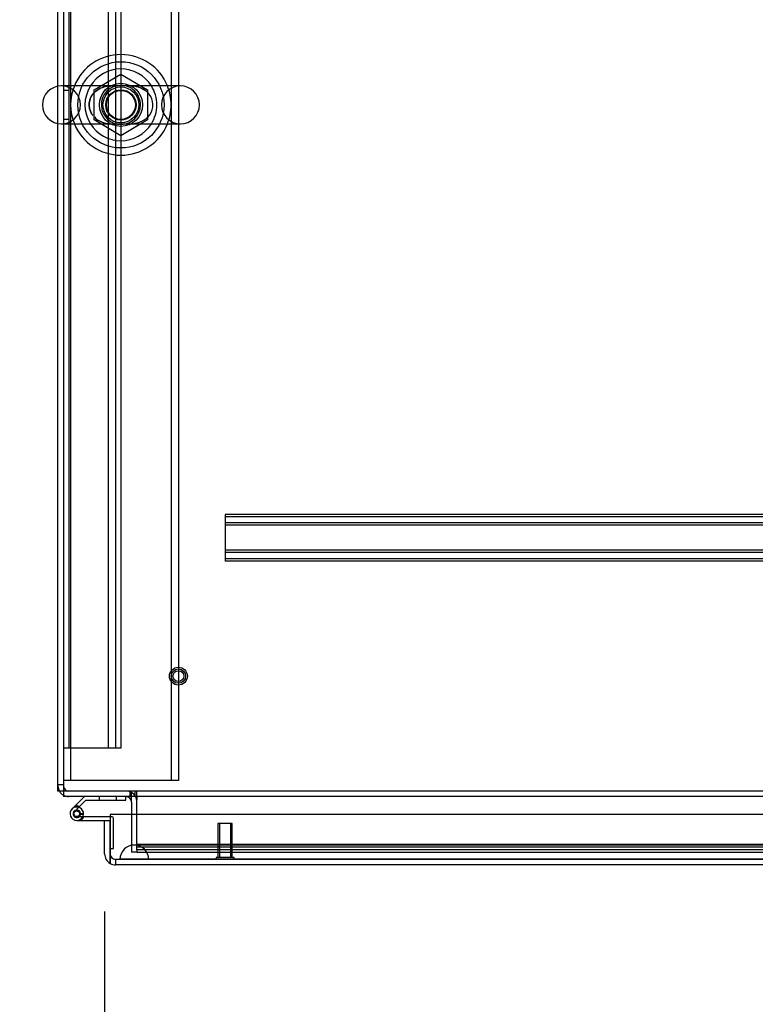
# Model space of a CAD drawing. Header units: inches. Extents: x 1 to 359, y -2 to 239.
# Tile 48 of 99: x 98 to 111, y 192 to 209. Entities that reach past the tile are written whole.
import ezdxf
from ezdxf.enums import TextEntityAlignment as Align
from ezdxf.lldxf.tags import DXFTag

# ---------------------------------------------------------------- set-up
doc = ezdxf.new("R2010")
doc.units = ezdxf.units.IN
doc.header["$MEASUREMENT"] = 0
for name, color, linetype in [('COM50677-1', 7, 'Continuous'), ('COM53964-2', 7, 'Continuous'), ('COM54746-60', 7, 'Continuous'), ('COM70215', 7, 'Continuous'), ('COM70220', 7, 'Continuous'), ('COM71195-6', 7, 'Continuous'), ('COM71197-1', 7, 'Continuous'), ('COM71302-1', 7, 'Continuous'), ('COM71303-1', 7, 'Continuous'), ('Default', 7, 'Continuous'), ('NTS18024', 7, 'Continuous'), ('SCS86414', 7, 'Continuous'), ('STD26258', 7, 'Continuous'), ('WAF25377', 7, 'Continuous'), ('WAM254785', 7, 'Continuous')]:
    doc.layers.add(name, color=color, linetype=linetype)
doc.styles.add('SEACAD_Times_New_Roman', font='times.ttf')
tags = doc.linetypes.add('HIDDEN2', pattern=[0.1875, 0.125, -0.0625]).pattern_tags.tags
tags[6:7] = [DXFTag(74, 4), DXFTag(75, 0), DXFTag(340, '0'), DXFTag(46, 0.0), DXFTag(50, 0.0), DXFTag(44, 0.0), DXFTag(45, 0.0)]
tags[4:5] = [DXFTag(74, 4), DXFTag(75, 0), DXFTag(340, '0'), DXFTag(46, 0.0), DXFTag(50, 0.0), DXFTag(44, 0.0), DXFTag(45, 0.0)]
doc.dimstyles.new('HAMMOND_(STH_-_540x360)', dxfattribs={"dimtxt": 2, "dimasz": 2.5, "dimexe": 1, "dimexo": 1, "dimgap": 0.5, "dimtad": 0, "dimtih": 1, "dimtoh": 1, "dimzin": 0, "dimdsep": 46, "dimtxsty": 'SEACAD_Times_New_Roman', "dimblk1": '_SE_FILLED', "dimblk2": '_SE_FILLED', "dimsah": 1, "dimcen": 1, "dimadec": 0, "dimazin": 0, "dimtfac": 0.8, "dimtofl": 0, "dimtmove": 0, "dimatfit": 3, "dimfxl": 1, "dimtolj": 1, "dimtzin": 0, "dimarcsym": 0})

# ---------------------------------------------------------------- blocks, each defined once
blk = doc.blocks.new('SE3')
at = {"layer": 'COM50677-1', "color": 7, "linetype": 'HIDDEN2'}
for p, q in [((99.035, 219.502), (99.035, 196.002)), ((100.785, 219.502), (100.785, 196.002)), ((100.91, 219.502), (100.91, 196.002)), ((99.095, 196.002), (98.91, 196.002)), ((100.725, 196.002), (99.095, 196.002)), ((100.91, 196.002), (100.725, 196.002))]:
    blk.add_line(p, q, dxfattribs=at)
at = {"layer": 'COM53964-2', "color": 7, "linetype": 'HIDDEN2'}
for p, q in [((99.005, 218.94), (99.005, 196.565)), ((99.689, 218.94), (99.689, 196.565)), ((99.815, 218.94), (99.815, 196.565)), ((99.91, 218.94), (99.91, 196.565)), ((99.005, 208.002), (98.91, 208.002)), ((98.91, 207.502), (99.005, 207.502)), ((99.048, 196.565), (98.91, 196.565)), ((99.772, 196.565), (99.048, 196.565)), ((99.91, 196.565), (99.772, 196.565))]:
    blk.add_line(p, q, dxfattribs=at)
at = {"layer": 'COM54746-60', "color": 7, "linetype": 'Continuous'}
for p, q in [((99.108, 195.554), (99.064, 195.51)), ((99.275, 195.722), (99.108, 195.554)), ((99.191, 195.55), (99.301, 195.66)), ((99.301, 195.66), (99.994, 195.66)), ((99.994, 195.66), (99.994, 195.722)), ((99.08, 195.436), (99.08, 195.411)), ((99.155, 195.486), (99.13, 195.486)), ((99.177, 195.536), (99.191, 195.55)), ((99.205, 195.411), (99.205, 195.436)), ((99.205, 195.418), (99.259, 195.413)), ((99.13, 195.361), (99.155, 195.361)), ((99.142, 195.307), (99.722, 195.307)), ((99.722, 195.369), (99.181, 195.369)), ((99.722, 195.307), (99.722, 195.305)), ((99.722, 194.819), (99.722, 194.819))]:
    blk.add_line(p, q, dxfattribs=at)
at = {"layer": 'COM54746-60', "color": 7, "linetype": 'HIDDEN2'}
for p, q in [((99.529, 195.722), (99.529, 195.66)), ((99.833, 195.66), (99.833, 195.722)), ((99.106, 195.465), (99.177, 195.536)), ((99.259, 195.424), (99.197, 195.424)), ((99.197, 195.419), (99.205, 195.418)), ((99.181, 195.369), (99.142, 195.369)), ((99.759, 195.369), (99.722, 195.369)), ((99.784, 194.819), (99.784, 195.344)), ((99.722, 194.819), (99.784, 194.819))]:
    blk.add_line(p, q, dxfattribs=at)
blk.add_circle((99.142, 195.424), 0.05, dxfattribs=at)
at = {"layer": 'COM54746-60', "color": 7, "linetype": 'Continuous'}
for centre, radius, start, end in [((99.142, 195.424), 0.135, 68.9858, 104.9706), ((99.142, 195.424), 0.117, 354.7841, 270), ((99.13, 195.436), 0.05, 90, 180), ((99.13, 195.411), 0.05, 180, 270), ((99.155, 195.436), 0.05, 0, 90), ((99.155, 195.411), 0.05, 270, 0), ((99.142, 195.424), 0.117, 331.9602, 354.7841)]:
    blk.add_arc(centre, radius, start, end, dxfattribs=at)
at = {"layer": 'COM54746-60', "color": 7, "linetype": 'HIDDEN2'}
for centre, radius, start, end in [((99.142, 195.424), 0.055, 354.7841, 270), ((99.142, 195.424), 0.055, 270, 354.7841), ((99.142, 195.424), 0.117, 270, 331.9602), ((99.142, 195.424), 0.135, 299.9264, 335.9579), ((99.759, 195.344), 0.025, 0, 90)]:
    blk.add_arc(centre, radius, start, end, dxfattribs=at)
at = {"layer": 'COM70215', "color": 7, "linetype": 'HIDDEN2'}
for p, q in [((121.222, 200.63), (101.722, 200.63)), ((101.722, 200.63), (101.722, 200.587)), ((121.222, 200.59), (101.722, 200.59)), ((101.722, 200.587), (101.722, 199.86)), ((121.222, 200.482), (101.722, 200.482)), ((121.222, 200.442), (101.722, 200.442)), ((121.222, 200.005), (101.722, 200.005)), ((121.222, 199.965), (101.722, 199.965)), ((101.722, 199.86), (101.722, 199.817)), ((121.222, 199.857), (101.722, 199.857)), ((121.222, 199.817), (101.722, 199.817))]:
    blk.add_line(p, q, dxfattribs=at)
at = {"layer": 'COM70220', "color": 7, "linetype": 'HIDDEN2'}
for p, q in [((100.393, 194.88), (100.143, 194.88)), ((120.861, 194.88), (100.393, 194.88)), ((100.143, 194.634), (99.894, 194.632)), ((99.894, 194.632), (99.894, 194.631)), ((100.393, 194.632), (99.894, 194.632)), ((100.393, 194.631), (99.894, 194.631)), ((100.392, 194.632), (100.143, 194.634)), ((100.393, 194.634), (100.143, 194.634)), ((100.392, 194.631), (100.392, 194.632)), ((120.861, 194.634), (100.393, 194.634)), ((120.861, 194.632), (100.393, 194.632)), ((120.861, 194.631), (100.393, 194.631))]:
    blk.add_line(p, q, dxfattribs=at)
blk.add_arc((100.143, 194.63), 0.25, 0, 180, dxfattribs=at)
at = {"layer": 'COM71195-6', "color": 7, "linetype": 'Continuous'}
for p, q in [((99.722, 195.41), (99.722, 194.725)), ((121.532, 195.41), (99.722, 195.41)), ((99.627, 195.305), (99.722, 195.305)), ((99.627, 194.725), (99.627, 195.305)), ((99.722, 194.725), (99.722, 195.305)), ((99.722, 194.725), (99.722, 194.56)), ((99.722, 194.56), (99.722, 194.725)), ((121.437, 194.535), (99.817, 194.535))]:
    blk.add_line(p, q, dxfattribs=at)
at = {"layer": 'COM71195-6', "color": 7, "linetype": 'HIDDEN2'}
for p, q in [((121.437, 194.63), (99.817, 194.63)), ((99.817, 194.63), (99.817, 194.535))]:
    blk.add_line(p, q, dxfattribs=at)
at = {"layer": 'COM71195-6', "color": 7, "linetype": 'Continuous'}
for start, end in [(180, 240), (240, 270)]:
    blk.add_arc((99.817, 194.725), 0.19, start, end, dxfattribs=at)
at = {"layer": 'COM71195-6', "color": 7, "linetype": 'HIDDEN2'}
blk.add_arc((99.817, 194.725), 0.095, 180, 270, dxfattribs=at)
blk.add_ellipse((99.817, 194.725), major_axis=(0, 0.095), ratio=0.999171, start_param=1.570796, end_param=3.141593, dxfattribs=at)
at = {"layer": 'COM71195-6', "color": 7, "linetype": 'Continuous'}
blk.add_ellipse((99.817, 194.725), major_axis=(0, 0.19), ratio=0.999171, start_param=2.617994, end_param=3.141593, dxfattribs=at)
at = {"layer": 'COM71197-1', "color": 7, "linetype": 'Continuous'}
for p, q in [((98.815, 208.078), (98.815, 219.687)), ((98.815, 195.817), (98.815, 207.426)), ((98.91, 195.817), (98.815, 195.817)), ((100.095, 195.627), (100.095, 195.41))]:
    blk.add_line(p, q, dxfattribs=at)
at = {"layer": 'COM71197-1', "color": 7, "linetype": 'HIDDEN2'}
for p, q in [((98.815, 207.426), (98.815, 208.078)), ((98.91, 195.927), (98.815, 195.927)), ((100.095, 195.41), (100.095, 194.755)), ((100.19, 194.755), (100.095, 194.755))]:
    blk.add_line(p, q, dxfattribs=at)
for centre, radius, start, end in [((99.005, 195.912), 0.19, 180, 210), ((99.005, 195.912), 0.095, 180, 270), ((99.005, 195.912), 0.19, 240, 270), ((100, 195.627), 0.19, 30, 90)]:
    blk.add_arc(centre, radius, start, end, dxfattribs=at)
at = {"layer": 'COM71197-1', "color": 7, "linetype": 'Continuous'}
for centre, radius, start, end in [((99.005, 195.912), 0.19, 210, 240), ((100, 195.627), 0.095, 0, 90), ((100, 195.627), 0.19, 0, 30)]:
    blk.add_arc(centre, radius, start, end, dxfattribs=at)
at = {"layer": 'COM71302-1', "color": 7, "linetype": 'Continuous'}
for p, q in [((98.91, 219.639), (98.91, 208.083)), ((98.91, 207.421), (98.91, 195.865)), ((98.91, 195.865), (98.91, 195.722)), ((146.78, 195.722), (98.91, 195.722)), ((100.19, 195.722), (100.19, 195.674)), ((100.19, 195.41), (100.19, 195.674))]:
    blk.add_line(p, q, dxfattribs=at)
at = {"layer": 'COM71302-1', "color": 7, "linetype": 'HIDDEN2'}
for p, q in [((98.91, 208.083), (98.91, 207.421)), ((146.78, 195.817), (98.91, 195.817)), ((100.16, 195.722), (100.16, 195.817)), ((100.19, 195.722), (100.19, 195.817)), ((100.19, 194.898), (100.19, 195.41)), ((100.19, 194.898), (100.19, 194.891)), ((100.19, 194.797), (100.19, 194.891)), ((120.978, 194.891), (100.19, 194.891)), ((100.19, 194.85), (121.228, 194.85)), ((100.19, 194.797), (100.19, 194.757)), ((120.978, 194.797), (100.19, 194.797)), ((100.19, 194.757), (100.19, 194.755)), ((100.19, 194.755), (121.228, 194.755))]:
    blk.add_line(p, q, dxfattribs=at)
blk.add_circle((99.91, 207.752), 0.375, dxfattribs=at)
at = {"layer": 'COM71303-1', "color": 7, "linetype": 'HIDDEN2'}
for p, q in [((100.065, 195.817), (100.065, 195.722)), ((100.095, 195.627), (100.095, 195.817)), ((100.19, 194.755), (120.345, 194.755))]:
    blk.add_line(p, q, dxfattribs=at)
at = {"layer": 'NTS18024', "color": 7, "linetype": 'HIDDEN2'}
for p, q in [((99.445, 208.015), (99.91, 208.287)), ((99.91, 208.287), (100.375, 208.015)), ((99.445, 207.489), (99.445, 208.015)), ((100.375, 208.015), (100.375, 207.489)), ((99.906, 207.214), (99.445, 207.489)), ((100.375, 207.489), (99.906, 207.214))]:
    blk.add_line(p, q, dxfattribs=at)
for radius in [0.312, 0.263]:
    blk.add_circle((99.91, 207.752), radius, dxfattribs=at)
at = {"layer": 'SCS86414', "color": 7, "linetype": 'Continuous'}
for p, q in [((100.946, 208.083), (98.875, 208.083)), ((98.875, 207.421), (100.946, 207.421))]:
    blk.add_line(p, q, dxfattribs=at)
at = {"layer": 'SCS86414', "color": 7, "linetype": 'HIDDEN2'}
blk.add_line((99.475, 207.524), (99.458, 207.542), dxfattribs=at)
for radius in [0.312, 0.252]:
    blk.add_circle((99.91, 207.752), radius, dxfattribs=at)
at = {"layer": 'SCS86414', "color": 7, "linetype": 'Continuous'}
for centre, radius, start, end in [((99.91, 207.752), 0.625, 32.0055, 147.9945), ((98.875, 207.752), 0.331, 90, 270), ((100.946, 207.752), 0.331, 270, 90), ((99.91, 207.752), 0.625, 212.0055, 327.9945)]:
    blk.add_arc(centre, radius, start, end, dxfattribs=at)
at = {"layer": 'SCS86414', "color": 7, "linetype": 'HIDDEN2'}
for centre, radius, start, end in [((98.875, 207.752), 0.331, 270, 90), ((99.91, 207.752), 0.625, 147.9945, 212.0055), ((99.91, 207.752), 0.625, 0, 32.0055), ((100.946, 207.752), 0.331, 90, 270), ((99.91, 207.752), 0.625, 327.9945, 0)]:
    blk.add_arc(centre, radius, start, end, dxfattribs=at)
for points, knots in [([(99.463, 207.522), (99.493, 207.497), (99.527, 207.477), (99.616, 207.439), (99.674, 207.428), (99.763, 207.421), (99.793, 207.421), (99.855, 207.421), (99.887, 207.421), (99.983, 207.421), (100.046, 207.419), (100.163, 207.431), (100.22, 207.444), (100.327, 207.494), (100.376, 207.531), (100.449, 207.632), (100.47, 207.696), (100.466, 207.826), (100.441, 207.888), (100.363, 207.985), (100.312, 208.019), (100.204, 208.065), (100.147, 208.076), (100.028, 208.085), (99.965, 208.083), (99.868, 208.083), (99.836, 208.083), (99.774, 208.083), (99.744, 208.082), (99.655, 208.073), (99.599, 208.059), (99.492, 208.009), (99.443, 207.971), (99.371, 207.87), (99.35, 207.806), (99.355, 207.677), (99.381, 207.614), (99.42, 207.566)], [0.021148, 0.021148, 0.021148, 0.021148, 0.0625, 0.0625, 0.125, 0.125, 0.15625, 0.15625, 0.1875, 0.1875, 0.25, 0.25, 0.3125, 0.3125, 0.375, 0.375, 0.4375, 0.4375, 0.5, 0.5, 0.5625, 0.5625, 0.625, 0.625, 0.6875, 0.6875, 0.71875, 0.71875, 0.75, 0.75, 0.8125, 0.8125, 0.875, 0.875, 0.9375, 0.9375, 1, 1, 1, 1]), ([(99.4, 207.607), (99.379, 207.645), (99.366, 207.689), (99.36, 207.799), (99.378, 207.865), (99.446, 207.971), (99.493, 208.011), (99.57, 208.052), (99.597, 208.062), (99.652, 208.078), (99.681, 208.083), (99.713, 208.087), (99.716, 208.087), (99.72, 208.087)], [0.0193993, 0.0193993, 0.0193993, 0.0193993, 0.0625, 0.0625, 0.125, 0.125, 0.1875, 0.1875, 0.21875, 0.21875, 0.25, 0.25, 0.2538552, 0.2538552, 0.2538552, 0.2538552]), ([(100.121, 208.085), (100.165, 208.08), (100.206, 208.069), (100.274, 208.041), (100.3, 208.026), (100.324, 208.008)], [0.38985363, 0.38985363, 0.38985363, 0.38985363, 0.4375, 0.4375, 0.46893232, 0.46893232, 0.46893232, 0.46893232]), ([(99.701, 207.419), (99.657, 207.424), (99.615, 207.434), (99.556, 207.459), (99.539, 207.468), (99.523, 207.478)], [0.88966385, 0.88966385, 0.88966385, 0.88966385, 0.9375, 0.9375, 0.95813352, 0.95813352, 0.95813352, 0.95813352]), ([(100.318, 207.491), (100.305, 207.482), (100.291, 207.474), (100.228, 207.44), (100.175, 207.425), (100.12, 207.419)], [0.67053544, 0.67053544, 0.67053544, 0.67053544, 0.6875, 0.6875, 0.74722968, 0.74722968, 0.74722968, 0.74722968])]:
    blk.add_open_spline(points, degree=3, knots=knots, dxfattribs=at)
blk.add_open_spline([(99.485, 207.505), (99.482, 207.507), (99.479, 207.51), (99.476, 207.512)], degree=3, dxfattribs=at)
at = {"layer": 'STD26258', "color": 7, "linetype": 'HIDDEN2'}
for p, q in [((101.847, 195.255), (101.597, 195.255)), ((101.597, 195.255), (101.597, 194.661)), ((101.628, 195.255), (101.628, 194.661)), ((101.817, 195.255), (101.817, 194.661)), ((101.847, 194.661), (101.847, 195.255)), ((101.879, 194.661), (101.566, 194.661)), ((101.566, 194.661), (101.566, 194.63)), ((101.879, 194.63), (101.879, 194.661))]:
    blk.add_line(p, q, dxfattribs=at)
for radius in [0.156, 0.125, 0.0944]:
    blk.add_circle((100.91, 197.817), radius, dxfattribs=at)
at = {"layer": 'WAF25377', "color": 7, "linetype": 'Continuous'}
for start, end in [(22.2452, 157.7548), (202.2452, 337.7548)]:
    blk.add_arc((99.91, 207.752), 0.875, start, end, dxfattribs=at)
at = {"layer": 'WAF25377', "color": 7, "linetype": 'HIDDEN2'}
for radius, start, end in [(0.875, 157.7548, 202.2452), (0.34, 92.9521, 0), (0.34, 0, 90.2703), (0.875, 0, 22.2452), (0.875, 337.7548, 0)]:
    blk.add_arc((99.91, 207.752), radius, start, end, dxfattribs=at)
at = {"layer": 'WAM254785', "color": 7, "linetype": 'HIDDEN2'}
for radius in [0.75, 0.312]:
    blk.add_circle((99.91, 207.752), radius, dxfattribs=at)
blk = doc.blocks.new('DMBLK4')
at = {"layer": 'Default', "linetype": 'Continuous', "transparency": 16777216}
for points in [[(87.287, 217.282), (88.121, 217.282), (87.704, 219.782)], [(87.287, 198.222), (87.704, 195.722), (88.121, 198.222)]]:
    blk.add_hatch(color=7, dxfattribs=at).paths.add_polyline_path(points)
at = {"layer": 'Default', "color": 7, "linetype": 'Continuous', "transparency": 16777216}
for p, q in [((97.91, 219.782), (86.704, 219.782)), ((87.704, 219.782), (87.704, 209.452)), ((87.704, 206.052), (87.704, 195.722)), ((97.91, 195.722), (86.704, 195.722))]:
    blk.add_line(p, q, dxfattribs=at)
at = {"layer": 'Default', "color": 7, "linetype": 'Continuous', "transparency": 16777216, "style": 'SEACAD_Times_New_Roman'}
blk.add_text('24.06', height=2, dxfattribs=at).set_placement((84.292, 208.752), align=Align.TOP_LEFT)
blk = doc.blocks.new('_SE_FILLED')
at = {"color": 0}
blk.add_line((0, 0), (-1, 0), dxfattribs=at)
blk.add_solid([(0, 0), (-1, -0.1665), (-1, 0.1665), (0, 0)], dxfattribs=at)
blk = doc.blocks.new('DMBLK11')
at = {"layer": 'Default', "linetype": 'Continuous', "transparency": 16777216}
for points in [[(102.127, 187.876), (102.127, 188.709), (99.627, 188.293)], [(119.127, 187.876), (121.627, 188.293), (119.127, 188.709)]]:
    blk.add_hatch(color=7, dxfattribs=at).paths.add_polyline_path(points)
at = {"layer": 'Default', "color": 7, "linetype": 'Continuous', "transparency": 16777216}
for p, q in [((121.627, 194.067), (121.627, 187.293)), ((99.627, 193.725), (99.627, 187.293)), ((99.627, 188.293), (105.733, 188.293)), ((115.522, 188.293), (121.627, 188.293))]:
    blk.add_line(p, q, dxfattribs=at)
at = {"layer": 'Default', "color": 7, "linetype": 'Continuous', "transparency": 16777216, "style": 'SEACAD_Times_New_Roman'}
for s, p in [('22.00', (107.215, 189.293)), ('DOOR', (106.433, 186.293))]:
    blk.add_text(s, height=2, dxfattribs=at).set_placement(p, align=Align.TOP_LEFT)

msp = doc.modelspace()

# ---------------------------------------------------------------- block references
at = {"layer": 'Default'}
msp.add_blockref('SE3', (0, 0), dxfattribs=at)

# ---------------------------------------------------------------- dimensions: what is measured, and where the dimension line sits
at = {"layer": 'Default', "color": 7, "linetype": 'Continuous'}
dim = msp.add_linear_dim(base=(87.704, 219.782), p1=(98.91, 219.782), p2=(98.91, 195.722), angle=270, text='\\A1;<>', dimstyle='HAMMOND_(STH_-_540x360)', dxfattribs=at)
dim.commit()
dim.dimension.update_dxf_attribs({"geometry": 'DMBLK4', "text_midpoint": (87.704, 207.752), "dimtype": 161})
dim = msp.add_linear_dim(base=(121.627, 188.293), p1=(99.627, 194.725), p2=(121.627, 195.067), text='\\A1;<>\\PDOOR', dimstyle='HAMMOND_(STH_-_540x360)', dxfattribs=at)
dim.commit()
dim.dimension.update_dxf_attribs({"geometry": 'DMBLK11', "text_midpoint": (110.627, 188.293), "dimtype": 160})

doc.saveas('drawing.dxf')
